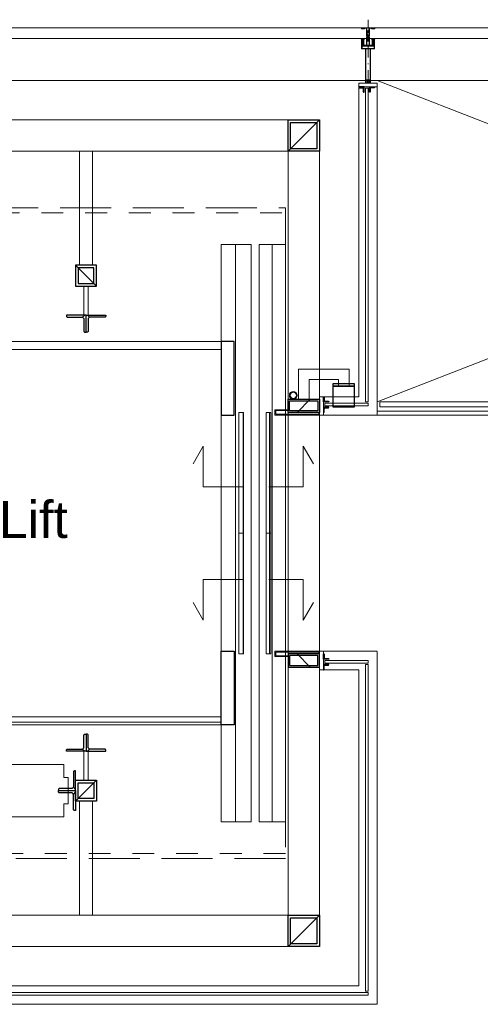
# Model space of a CAD drawing. Header units: millimetres. Extents: x -75976 to 232306, y 42824 to 140527.
# Tile 146 of 199: x 202439 to 204195, y 90705 to 94456. Entities that reach past the tile are written whole.
import ezdxf

# ---------------------------------------------------------------- set-up
doc = ezdxf.new("R2010")
doc.units = ezdxf.units.MM
doc.header["$LTSCALE"] = 400
for name, pattern in [('STYLE_01', [0.416641, 0.208282, -0.208359]), ('STYLE_02', [0.694427, 0.486069, -0.208359]), ('STYLE_06', [1.041641, 0.625, -0.208282, 0.069427, -0.138931]), ('STYLE_15', [0.240945, 0.11811, -0.059055, 0.004724, -0.059055]), ('STYLE_16', [0.177165, 0.11811, -0.059055])]:
    doc.linetypes.add(name, pattern=pattern)
for name, color, linetype, lineweight in [('Dimension', 7, 'Continuous', 9), ('Lijn-afbreek', 140, 'STYLE_06', 15), ('mat-glas-hor', 140, 'Continuous', 15), ('mat-glas-vert', 140, 'Continuous', 15), ('mat-kalkzandsteen', 5, 'Continuous', 25), ('mat-staal', 5, 'Continuous', 25), ('mat-staal_zink', 140, 'Continuous', 15), ('None', 7, 'Continuous', 9)]:
    doc.layers.add(name, color=color, linetype=linetype, lineweight=lineweight)
doc.layers.get('Dimension').off()
doc.styles.add('Arial', font='arial.ttf', dxfattribs={"height": 176.388889})

# ---------------------------------------------------------------- blocks, each defined once
blk = doc.blocks.new('*X1389')
at = {"layer": 'None', "lineweight": 5}
blk.add_line((33700, 5910), (33700, 6370), dxfattribs=at)
blk = doc.blocks.new('*X1390')
at = {"layer": 'None', "lineweight": 5}
blk.add_line((33600, 5910), (33600, 6370), dxfattribs=at)
blk = doc.blocks.new('*X1391')
at = {"layer": 'None', "lineweight": 5}
blk.add_line((33700, 6370), (33700, 6830), dxfattribs=at)
blk = doc.blocks.new('*X1392')
at = {"layer": 'None', "lineweight": 5}
blk.add_line((33600, 6370), (33600, 6830), dxfattribs=at)
blk = doc.blocks.new('*X1393')
at = {"layer": 'None', "lineweight": 5}
blk.add_line((33516, 5650), (31916, 5650), dxfattribs=at)
blk = doc.blocks.new('*X706')
at = {"layer": 'None', "lineweight": 9}
blk.add_line((-25, -25), (25, 25), dxfattribs=at)
blk = doc.blocks.new('Kolom [] 120x50')
at = {"layer": 'mat-staal', "lineweight": 25}
for points in [[(-60, 25), (60, 25), (60, -25), (-60, -25)], [(-54, 19), (54, 19), (54, -19), (-54, -19)]]:
    blk.add_lwpolyline(points, close=True, dxfattribs=at)
at = {"layer": 'mat-staal'}
blk.add_blockref('*X706', (0, 0), dxfattribs=at)
blk = doc.blocks.new('*X1395')
at = {"layer": 'None', "lineweight": 9}
blk.add_line((-6, -6), (-2, -2), dxfattribs=at)
blk = doc.blocks.new('*U1396')
at = {"layer": 'None', "color": 92, "linetype": 'Continuous', "lineweight": 25, "flags": 128}
blk.add_lwpolyline([(-6, -6), (-6, 14), (-5, 14, -0.414214), (-3, 12), (-3, 0.5, 0.414214), (0.5, -3), (12, -3, -0.414214), (14, -5), (14, -6)], format="xyb", close=True, dxfattribs=at)
at = {"layer": 'None', "color": 92}
blk.add_blockref('*X1395', (0, 0), dxfattribs=at)
blk = doc.blocks.new('*X1397')
at = {"layer": 'None', "lineweight": 9}
blk.add_line((-6, -6), (-2, -2), dxfattribs=at)
blk = doc.blocks.new('*U1398')
at = {"layer": 'None', "color": 92, "linetype": 'Continuous', "lineweight": 25, "flags": 128}
blk.add_lwpolyline([(-6, -6), (-6, 14), (-5, 14, -0.414214), (-3, 12), (-3, 0.5, 0.414214), (0.5, -3), (12, -3, -0.414214), (14, -5), (14, -6)], format="xyb", close=True, dxfattribs=at)
at = {"layer": 'None', "color": 92}
blk.add_blockref('*X1397', (0, 0), dxfattribs=at)
blk = doc.blocks.new('*X1399')
at = {"layer": 'None', "lineweight": 9}
blk.add_line((-6, -6), (-2, -2), dxfattribs=at)
blk = doc.blocks.new('*U1400')
at = {"layer": 'None', "color": 92, "linetype": 'Continuous', "lineweight": 25, "flags": 128}
blk.add_lwpolyline([(-6, -6), (-6, 14), (-5, 14, -0.414214), (-3, 12), (-3, 0.5, 0.414214), (0.5, -3), (12, -3, -0.414214), (14, -5), (14, -6)], format="xyb", close=True, dxfattribs=at)
at = {"layer": 'None', "color": 92}
blk.add_blockref('*X1399', (0, 0), dxfattribs=at)
blk = doc.blocks.new('*X1401')
at = {"layer": 'None', "lineweight": 9}
blk.add_line((-6, -6), (-2, -2), dxfattribs=at)
blk = doc.blocks.new('*U1402')
at = {"layer": 'None', "color": 92, "linetype": 'Continuous', "lineweight": 25, "flags": 128}
blk.add_lwpolyline([(-6, -6), (-6, 14), (-5, 14, -0.414214), (-3, 12), (-3, 0.5, 0.414214), (0.5, -3), (12, -3, -0.414214), (14, -5), (14, -6)], format="xyb", close=True, dxfattribs=at)
at = {"layer": 'None', "color": 92}
blk.add_blockref('*X1401', (0, 0), dxfattribs=at)
blk = doc.blocks.new('*X1403')
at = {"layer": 'None', "lineweight": 9}
blk.add_line((-6, -6), (-2, -2), dxfattribs=at)
blk = doc.blocks.new('*U1404')
at = {"layer": 'None', "color": 92, "linetype": 'Continuous', "lineweight": 25, "flags": 128}
blk.add_lwpolyline([(-6, -6), (-6, 14), (-5, 14, -0.414214), (-3, 12), (-3, 0.5, 0.414214), (0.5, -3), (12, -3, -0.414214), (14, -5), (14, -6)], format="xyb", close=True, dxfattribs=at)
at = {"layer": 'None', "color": 92}
blk.add_blockref('*X1403', (0, 0), dxfattribs=at)
blk = doc.blocks.new('*X1405')
at = {"layer": 'None', "lineweight": 9}
blk.add_line((-6, -6), (-2, -2), dxfattribs=at)
blk = doc.blocks.new('*U1406')
at = {"layer": 'None', "color": 92, "linetype": 'Continuous', "lineweight": 25, "flags": 128}
blk.add_lwpolyline([(-6, -6), (-6, 14), (-5, 14, -0.414214), (-3, 12), (-3, 0.5, 0.414214), (0.5, -3), (12, -3, -0.414214), (14, -5), (14, -6)], format="xyb", close=True, dxfattribs=at)
at = {"layer": 'None', "color": 92}
blk.add_blockref('*X1405', (0, 0), dxfattribs=at)
blk = doc.blocks.new('*U1407')
at = {"layer": 'None', "color": 8, "linetype": 'Continuous', "lineweight": 5}
for p, q in [((34066.1, 8095), (34086.1, 8085)), ((34086.1, 8095), (34066.1, 8085))]:
    blk.add_line(p, q, dxfattribs=at)
blk.add_lwpolyline([(34086.1, 8095), (34086.1, 8085), (34066.1, 8085), (34066.1, 8095)], close=True, dxfattribs=at)
blk = doc.blocks.new('*U1408')
at = {"layer": 'mat-glas-vert', "lineweight": 15}
blk.add_lwpolyline([(34066, 8065), (34066, 6870.1), (34076, 6870.1), (34076, 8065)], close=True, dxfattribs=at)
at = {"layer": 'mat-staal_zink', "color": 8, "lineweight": 5}
blk.add_lwpolyline([(34041.1, 8070), (34041.1, 8085), (34111.1, 8085), (34111.1, 8070)], close=True, dxfattribs=at)
at = {"layer": 'None', "color": 8, "linetype": 'Continuous', "lineweight": 5}
for p, q in [((34041.1, 8070), (34041.1, 6890.1)), ((34111.1, 6820), (34111.1, 8070))]:
    blk.add_line(p, q, dxfattribs=at)
for points in [[(34071.1, 8095), (34071.1, 8085), (34066.1, 8085), (34066.1, 8095)], [(34081.1, 8095), (34086.1, 8095), (34086.1, 8085), (34081.1, 8085)]]:
    blk.add_lwpolyline(points, close=True, dxfattribs=at)
at = {"layer": 'mat-staal', "xscale": -1, "rotation": 90}
blk.add_blockref('*U1406', (34055.1, 8064), dxfattribs=at)
at = {"layer": 'mat-staal', "rotation": 270}
blk.add_blockref('*U1404', (34087.1, 8064), dxfattribs=at)
at = {"layer": 'None', "color": 7}
blk.add_blockref('*U1407', (0, 0), dxfattribs=at)
blk = doc.blocks.new('*U1409')
at = {"layer": 'mat-glas-hor', "lineweight": 15}
for points in [[(33911.1, 6855.1), (34076.1, 6855.1), (34076.1, 6865.1), (33911.1, 6865.1)], [(33911.1, 5884.9), (34076.1, 5884.9), (34076.1, 5874.9), (33911.1, 5874.9)]]:
    blk.add_lwpolyline(points, close=True, dxfattribs=at)
at = {"layer": 'mat-staal', "lineweight": 25}
blk.add_lwpolyline([(33943.6, 6940.1), (34023.6, 6940.1), (34023.6, 6930.1), (33943.6, 6930.1)], close=True, dxfattribs=at)
at = {"layer": 'mat-staal_zink', "color": 8, "lineweight": 5}
for points in [[(33906.1, 6820.1), (33891.1, 6820.1), (33891.1, 6890.1), (33906.1, 6890.1)], [(33906.1, 5919.9), (33891.1, 5919.9), (33891.1, 5849.9), (33906.1, 5849.9)]]:
    blk.add_lwpolyline(points, close=True, dxfattribs=at)
at = {"layer": 'mat-staal_zink', "lineweight": 15}
for points in [[(33891.1, 6830.1), (33891.1, 6820.1), (33721, 6820.1), (33721, 6840.1), (33771.1, 6840.1)], [(33888.1, 6830.1), (33888.1, 6823.1), (33724, 6823.1), (33724, 6837.1), (33771.1, 6837.1)], [(33891.1, 5909.9), (33891.1, 5919.9), (33721, 5919.9), (33721, 5899.9), (33771.1, 5899.9)], [(33888.1, 5909.9), (33888.1, 5916.9), (33724, 5916.9), (33724, 5902.9), (33771.1, 5902.9)]]:
    blk.add_lwpolyline(points, dxfattribs=at)
at = {"layer": 'None', "color": 140, "linetype": 'Continuous', "lineweight": 15}
for p, q in [((34003.6, 6995.1), (33811.1, 6995.1)), ((33811.1, 6995.1), (33811.1, 6880.1)), ((34003.6, 6930.1), (34003.6, 6995.1)), ((33963.6, 6955.1), (33851.1, 6955.1)), ((33851.1, 6955.1), (33851.1, 6880.1)), ((33963.6, 6930.1), (33963.6, 6955.1)), ((34003.6, 6930.1), (33963.6, 6930.1)), ((33811.1, 6880.1), (33851.1, 6880.1))]:
    blk.add_line(p, q, dxfattribs=at)
at = {"layer": 'None', "color": 8, "linetype": 'Continuous', "lineweight": 5}
for p, q in [((34041, 6890.1), (33906.1, 6890.1)), ((33906.1, 6820), (34111.1, 6820)), ((33906.1, 5920), (34111.1, 5920)), ((34041.1, 5919.9), (34111.1, 5919.9)), ((34041.1, 5849.9), (33906.1, 5849.9))]:
    blk.add_line(p, q, dxfattribs=at)
at = {"layer": 'None', "color": 8, "linetype": 'STYLE_01', "lineweight": 5}
blk.add_line((33891.1, 6830.1), (33891.1, 5909.9), dxfattribs=at)
at = {"layer": 'None', "color": 92, "linetype": 'STYLE_01', "lineweight": 25}
blk.add_lwpolyline([(33943.6, 6930.1), (34023.6, 6930.1), (34023.6, 6850.1), (33943.6, 6850.1)], close=True, dxfattribs=at)
at = {"layer": 'None', "color": 8, "lineweight": 5, "flags": 128}
for points in [[(33771, 6820.1), (34111.1, 6820.1)], [(34111.1, 5919.9), (33771, 5919.9), (33771, 6820.1)]]:
    blk.add_lwpolyline(points, dxfattribs=at)
at = {"layer": 'None', "color": 140, "linetype": 'Continuous', "lineweight": 15}
for radius in [15, 12]:
    blk.add_circle((33791.1, 6895.1), radius, dxfattribs=at)
at = {"layer": 'Dimension', "color": 7}
blk.add_blockref('Kolom [] 120x50', (33831.1, 6855.1), dxfattribs=at)
at = {"layer": 'Dimension', "color": 7, "xscale": -1, "rotation": 180}
blk.add_blockref('Kolom [] 120x50', (33831.1, 5884.9), dxfattribs=at)
at = {"layer": 'mat-staal'}
for name, p in [('*U1396', (33912.1, 6876.1)), ('*U1402', (33912.1, 5895.9))]:
    blk.add_blockref(name, p, dxfattribs=at)
at = {"layer": 'mat-staal', "xscale": -1, "rotation": 180}
for name, p in [('*U1398', (33912.1, 6844.1)), ('*U1400', (33912.1, 5863.9))]:
    blk.add_blockref(name, p, dxfattribs=at)
at = {"layer": 'None', "color": 7}
blk.add_blockref('*U1408', (0, 0), dxfattribs=at)
blk = doc.blocks.new('*X708')
at = {"layer": 'None', "lineweight": 9}
blk.add_line((-60, -60), (60, 60), dxfattribs=at)
blk = doc.blocks.new('Kolom [] 120')
at = {"layer": 'mat-staal', "lineweight": 25}
for points in [[(-60, 60), (60, 60), (60, -60), (-60, -60)], [(-50, 50), (50, 50), (50, -50), (-50, -50)]]:
    blk.add_lwpolyline(points, close=True, dxfattribs=at)
at = {"layer": 'mat-staal'}
blk.add_blockref('*X708', (0, 0), dxfattribs=at)
blk = doc.blocks.new('*X1412')
at = {"layer": 'None', "lineweight": 9}
blk.add_line((-17.8, -17.8), (-9.4, -9.4), dxfattribs=at)
blk = doc.blocks.new('*U1413')
at = {"layer": 'None', "color": 92, "linetype": 'Continuous', "lineweight": 25, "flags": 128}
blk.add_lwpolyline([(-17.8, -22.8), (-17.8, 52.2), (-13.8, 52.2, -0.414214), (-9.8, 48.2), (-9.8, -6.8, 0.414214), (-1.8, -14.8), (43.2, -14.8, -0.414214), (47.2, -18.8), (47.2, -22.8)], format="xyb", close=True, dxfattribs=at)
at = {"layer": 'None', "color": 92}
blk.add_blockref('*X1412', (0, 0), dxfattribs=at)
blk = doc.blocks.new('*X1414')
at = {"layer": 'None', "lineweight": 9}
blk.add_line((-17.8, -17.8), (-9.4, -9.4), dxfattribs=at)
blk = doc.blocks.new('*U1415')
at = {"layer": 'None', "color": 92, "linetype": 'Continuous', "lineweight": 25, "flags": 128}
blk.add_lwpolyline([(-17.8, -22.8), (-17.8, 52.2), (-13.8, 52.2, -0.414214), (-9.8, 48.2), (-9.8, -6.8, 0.414214), (-1.8, -14.8), (43.2, -14.8, -0.414214), (47.2, -18.8), (47.2, -22.8)], format="xyb", close=True, dxfattribs=at)
at = {"layer": 'None', "color": 92}
blk.add_blockref('*X1414', (0, 0), dxfattribs=at)
blk = doc.blocks.new('*U1416')
at = {"layer": 'mat-staal', "rotation": 89.99999764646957}
blk.add_blockref('*U1415', (32978.2, 5556.8), dxfattribs=at)
at = {"layer": 'mat-staal', "xscale": -1, "rotation": 270}
blk.add_blockref('*U1413', (33023.8, 5556.8), dxfattribs=at)
blk = doc.blocks.new('*U1417')
at = {"layer": 'mat-staal'}
blk.add_blockref('*U1416', (0, 0), dxfattribs=at)
blk = doc.blocks.new('*U1418')
at = {"layer": 'None', "color": 140, "linetype": 'Continuous', "lineweight": 15}
blk.add_lwpolyline([(32299, 5339), (32299, 5289), (32915.9, 5289), (32915.9, 5339), (32932.4, 5339), (32932.4, 5439), (32915.9, 5439), (32915.9, 5489), (32299, 5489), (32299, 5439), (32282.4, 5439), (32282.4, 5339)], close=True, dxfattribs=at)
blk = doc.blocks.new('*X1419')
at = {"layer": 'None', "lineweight": 9}
blk.add_line((-17.8, -17.8), (-9.4, -9.4), dxfattribs=at)
blk = doc.blocks.new('*U1420')
at = {"layer": 'None', "color": 92, "linetype": 'Continuous', "lineweight": 25, "flags": 128}
blk.add_lwpolyline([(-17.8, -22.8), (-17.8, 52.2), (-13.8, 52.2, -0.414214), (-9.8, 48.2), (-9.8, -6.8, 0.414214), (-1.8, -14.8), (43.2, -14.8, -0.414214), (47.2, -18.8), (47.2, -22.8)], format="xyb", close=True, dxfattribs=at)
at = {"layer": 'None', "color": 92}
blk.add_blockref('*X1419', (0, 0), dxfattribs=at)
blk = doc.blocks.new('*X1421')
at = {"layer": 'None', "lineweight": 9}
blk.add_line((-17.8, -17.8), (-9.4, -9.4), dxfattribs=at)
blk = doc.blocks.new('*U1422')
at = {"layer": 'None', "color": 92, "linetype": 'Continuous', "lineweight": 25, "flags": 128}
blk.add_lwpolyline([(-17.8, -22.8), (-17.8, 52.2), (-13.8, 52.2, -0.414214), (-9.8, 48.2), (-9.8, -6.8, 0.414214), (-1.8, -14.8), (43.2, -14.8, -0.414214), (47.2, -18.8), (47.2, -22.8)], format="xyb", close=True, dxfattribs=at)
at = {"layer": 'None', "color": 92}
blk.add_blockref('*X1421', (0, 0), dxfattribs=at)
blk = doc.blocks.new('*U1423')
at = {"layer": 'mat-staal', "xscale": -1, "rotation": 2.3535304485e-06}
blk.add_blockref('*U1422', (32943.2, 5411.8), dxfattribs=at)
at = {"layer": 'mat-staal', "rotation": 180}
blk.add_blockref('*U1420', (32943.2, 5366.2), dxfattribs=at)
blk = doc.blocks.new('*U1424')
at = {"layer": 'mat-staal'}
blk.add_blockref('*U1423', (0, 0), dxfattribs=at)
blk = doc.blocks.new('*X710')
at = {"layer": 'None', "lineweight": 9}
blk.add_line((-40, -40), (40, 40), dxfattribs=at)
blk = doc.blocks.new('Kolom [] 080')
at = {"layer": 'mat-staal', "lineweight": 25}
for points in [[(-40, 40), (40, 40), (40, -40), (-40, -40)], [(-30, 30), (30, 30), (30, -30), (-30, -30)]]:
    blk.add_lwpolyline(points, close=True, dxfattribs=at)
at = {"layer": 'mat-staal'}
blk.add_blockref('*X710', (0, 0), dxfattribs=at)
blk = doc.blocks.new('*X1431')
at = {"layer": 'None', "lineweight": 9}
blk.add_line((-17.8, -17.8), (-9.4, -9.4), dxfattribs=at)
blk = doc.blocks.new('*U1432')
at = {"layer": 'None', "color": 92, "linetype": 'Continuous', "lineweight": 25, "flags": 128}
blk.add_lwpolyline([(-17.8, -22.8), (-17.8, 52.2), (-13.8, 52.2, -0.414214), (-9.8, 48.2), (-9.8, -6.8, 0.414214), (-1.8, -14.8), (43.2, -14.8, -0.414214), (47.2, -18.8), (47.2, -22.8)], format="xyb", close=True, dxfattribs=at)
at = {"layer": 'None', "color": 92}
blk.add_blockref('*X1431', (0, 0), dxfattribs=at)
blk = doc.blocks.new('*X1433')
at = {"layer": 'None', "lineweight": 9}
blk.add_line((-17.8, -17.8), (-9.4, -9.4), dxfattribs=at)
blk = doc.blocks.new('*U1434')
at = {"layer": 'None', "color": 92, "linetype": 'Continuous', "lineweight": 25, "flags": 128}
blk.add_lwpolyline([(-17.8, -22.8), (-17.8, 52.2), (-13.8, 52.2, -0.414214), (-9.8, 48.2), (-9.8, -6.8, 0.414214), (-1.8, -14.8), (43.2, -14.8, -0.414214), (47.2, -18.8), (47.2, -22.8)], format="xyb", close=True, dxfattribs=at)
at = {"layer": 'None', "color": 92}
blk.add_blockref('*X1433', (0, 0), dxfattribs=at)
blk = doc.blocks.new('*U1435')
at = {"layer": 'mat-staal', "xscale": -1, "rotation": 90.00000235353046}
blk.add_blockref('*U1434', (32978.2, 7183.2), dxfattribs=at)
at = {"layer": 'mat-staal', "rotation": 270}
blk.add_blockref('*U1432', (33023.8, 7183.2), dxfattribs=at)
blk = doc.blocks.new('*U1436')
at = {"layer": 'mat-staal'}
blk.add_blockref('*U1435', (0, 0), dxfattribs=at)
blk = doc.blocks.new('*U1437')
at = {"layer": 'None', "color": 43, "linetype": 'Continuous', "lineweight": 9}
for points in [[(32976, 7391), (33026, 7391), (33026, 7825), (32976, 7825)], [(32993, 7311), (33009, 7311), (33009, 7201), (32993, 7201)], [(32993, 5539), (33009, 5539), (33009, 5429), (32993, 5429)], [(32976, 5349), (33026, 5349), (33026, 4915), (32976, 4915)]]:
    blk.add_lwpolyline(points, close=True, dxfattribs=at)
at = {"layer": 'Lijn-afbreek', "color": 7, "xscale": -1, "rotation": 180}
blk.add_blockref('Kolom [] 080', (33001, 7351), dxfattribs=at)
at = {"layer": 'Lijn-afbreek', "color": 7}
blk.add_blockref('Kolom [] 080', (33001, 5389), dxfattribs=at)
at = {"layer": 'mat-staal'}
for name in ['*U1436', '*U1417', '*U1424']:
    blk.add_blockref(name, (0, 0), dxfattribs=at)
at = {"layer": 'None', "color": 7}
blk.add_blockref('*U1418', (0, 0), dxfattribs=at)
blk = doc.blocks.new('*U1438')
at = {"layer": 'mat-glas-hor', "lineweight": 15}
for points in [[(31916, 7070), (33516, 7070), (33516, 7100), (31916, 7100)], [(34121.1, 6870), (37231.1, 6870), (37231.1, 6852), (34121.1, 6852)], [(33583.8, 6830), (33583.8, 6370), (33601.8, 6370), (33601.8, 6830)], [(33688.1, 6830), (33688.1, 6370), (33706.1, 6370), (33706.1, 6830)], [(33583.8, 5910), (33583.8, 6370), (33601.8, 6370), (33601.8, 5910)], [(33688.1, 5910), (33688.1, 6370), (33706.1, 6370), (33706.1, 5910)], [(31916, 5670), (33516, 5670), (33516, 5640), (31916, 5640)]]:
    blk.add_lwpolyline(points, close=True, dxfattribs=at)
at = {"layer": 'mat-glas-hor', "color": 140, "lineweight": 15}
for points in [[(34066.1, 4625), (34066.1, 5869.9), (34076.1, 5869.9), (34076.1, 4625)], [(34076.1, 4620), (32538.6, 4620), (32538.6, 4610), (34076.1, 4610)]]:
    blk.add_lwpolyline(points, close=True, dxfattribs=at)
at = {"layer": 'mat-staal', "color": 8, "lineweight": 5}
blk.add_lwpolyline([(33516, 5270), (33631, 5270), (33631, 7470), (33516, 7470)], close=True, dxfattribs=at)
at = {"layer": 'mat-staal', "color": 43, "lineweight": 9}
for points in [[(33571, 5270), (33631, 5270), (33631, 7470), (33571, 7470)], [(33661, 5270), (33711, 5270), (33711, 7470), (33661, 7470)]]:
    blk.add_lwpolyline(points, close=True, dxfattribs=at)
at = {"layer": 'None', "color": 43, "linetype": 'Continuous', "lineweight": 9}
blk.add_line((34111.1, 6835), (37241.1, 6835), dxfattribs=at)
at = {"layer": 'None', "color": 8, "linetype": 'Continuous', "lineweight": 5}
for p, q in [((34111.1, 6820), (37241.1, 6821)), ((34111.1, 5919), (34111.1, 4575)), ((34041.1, 4645), (34041.1, 5849)), ((34041.1, 4645), (29081.1, 4645)), ((29081.1, 4575), (34111.1, 4575))]:
    blk.add_line(p, q, dxfattribs=at)
at = {"layer": 'None', "color": 43, "linetype": 'Continuous', "lineweight": 9, "flags": 128}
for points in [[(29683.1, 4795), (29683.1, 7945), (33891.1, 7945), (33891.1, 4795)], [(33771.1, 4915), (33771.1, 7825), (29803.1, 7825), (29803.1, 4915)]]:
    blk.add_lwpolyline(points, close=True, dxfattribs=at)
at = {"layer": 'None', "color": 43, "linetype": 'STYLE_02', "lineweight": 9}
blk.add_lwpolyline([(31791.1, 7610), (33761.1, 7610), (33761.1, 5130), (31791.1, 5130)], close=True, dxfattribs=at)
at = {"layer": 'None', "color": 8, "linetype": 'STYLE_01', "lineweight": 5}
blk.add_lwpolyline([(31831.1, 7590), (33761.1, 7590), (33761.1, 5150), (31831.1, 5150)], close=True, dxfattribs=at)
at = {"layer": 'None', "color": 8, "linetype": 'Continuous', "lineweight": 5}
blk.add_lwpolyline([(33661, 5270), (33761, 5270), (33761, 7470), (33661, 7470)], close=True, dxfattribs=at)
at = {"layer": 'None', "color": 92, "lineweight": 25}
for points in [[(33516, 7100), (33516, 6820), (33566, 6820), (33566, 7100)], [(33516, 5640), (33516, 5920), (33566, 5920), (33566, 5640)]]:
    blk.add_lwpolyline(points, close=True, dxfattribs=at)
at = {"layer": 'None', "lineweight": 9}
for points in [[(33597.4, 6546.7), (33447.6, 6546.7), (33447.6, 6701.6), (33408.8, 6634.5)], [(33697.8, 6546.7), (33829.1, 6546.7), (33829.1, 6701.6), (33867.8, 6634.5)], [(33597.4, 6193.3), (33447.6, 6193.3), (33447.6, 6038.4), (33408.8, 6105.5)], [(33697.8, 6193.3), (33829.1, 6193.3), (33829.1, 6038.4), (33867.8, 6105.5)]]:
    blk.add_lwpolyline(points, dxfattribs=at)
at = {"layer": 'mat-glas-hor'}
for name in ['*X1392', '*X1391', '*X1390', '*X1389', '*X1393']:
    blk.add_blockref(name, (0, 0), dxfattribs=at)
at = {"layer": 'mat-staal', "color": 7}
for p in [(33831.1, 7885), (33831.1, 4855)]:
    blk.add_blockref('Kolom [] 120', p, dxfattribs=at)
at = {"layer": 'None', "color": 7}
for name in ['*U1409', '*U1437']:
    blk.add_blockref(name, (0, 0), dxfattribs=at)
at = {"layer": 'None', "color": 140, "insert": (32800.1, 6492.7), "char_height": 141.11, "attachment_point": 2, "style": 'Arial'}
blk.add_mtext('Lift', dxfattribs=at)
blk = doc.blocks.new('*U394')
at = {"layer": 'None', "color": 8, "lineweight": 5, "flags": 128}
for points in [[(-5, -154.3), (-5, -154.3, 0.414214), (-5.5, -154.8), (-5.5, -172.5), (-5.5, -172.5, 0.414214), (-5, -173), (-4, -173), (-4, -173, 0.414214), (-3.5, -172.5), (-3.5, -172.5, 0.414214), (-4, -172), (-4.5, -172), (-4.5, -168.8), (-4.5, -168.8, -0.414214), (-4, -168.3), (-2.7, -168.3), (-2.7, -168.3, 0.221695), (-1.9, -167.9), (-0.8, -166.5), (-0.8, -166.5, -0.466308), (0.8, -166.5), (2, -167.9), (2, -167.9, 0.221695), (2.7, -168.3), (4, -168.3), (4, -168.3, -0.414214), (4.5, -168.8), (4.5, -172), (4, -172), (4, -172, 0.414214), (3.5, -172.5), (3.5, -172.5, 0.414214), (4, -173), (5, -173), (5, -173, 0.414214), (5.5, -172.5), (5.5, -154.8), (5.5, -154.8, 0.414214), (5, -154.3), (4.7, -154.3), (4.7, -155), (4.7, -155, -0.414214), (4.4, -155.3), (4.1, -155.3), (4.1, -155.3, -0.414214), (3.3, -154.5), (3.3, -150.6), (3.3, -150.6, -0.414214), (4.1, -149.8), (4.4, -149.8), (4.4, -149.8, -0.414214), (4.7, -150.1), (4.7, -150.8), (5, -150.8), (5, -150.8, 0.414214), (5.5, -150.3), (5.5, -137.6), (5.5, -137.6, 0.351868), (5.3, -137.3), (5.3, -137.3, 0.351868), (4.9, -137.5), (4.1, -139.2), (4.1, -139.2, 0.314902), (4.2, -139.4), (4.5, -139.7), (4.5, -139.7, -0.198912), (4.5, -139.9), (4.5, -140.1), (4.5, -140.1, -0.198912), (4.5, -140.3), (4.2, -140.6), (4.2, -140.6, 0.414214), (4.2, -140.8), (4.5, -141.1), (4.5, -141.1, -0.198912), (4.5, -141.3), (4.5, -141.5), (4.5, -141.5, -0.198912), (4.5, -141.7), (4.2, -142), (4.2, -142, 0.414214), (4.2, -142.2), (4.5, -142.5), (4.5, -142.5, -0.198912), (4.5, -142.7), (4.5, -143.2), (4.5, -143.2, -0.087489), (4.5, -143.3), (4.2, -144.1), (4.2, -148.5), (4.2, -148.5, -0.414214), (3.9, -148.8), (-3.9, -148.8), (-3.9, -148.8, -0.414214), (-4.2, -148.5), (-4.2, -144.1), (-4.5, -143.3), (-4.5, -143.3, -0.087489), (-4.5, -143.2), (-4.5, -142.7), (-4.5, -142.7, -0.198912), (-4.4, -142.5), (-4.1, -142.2), (-4.1, -142.2, 0.414214), (-4.1, -142), (-4.4, -141.7), (-4.4, -141.7, -0.198912), (-4.5, -141.5), (-4.5, -141.3), (-4.5, -141.3, -0.198912), (-4.4, -141.1), (-4.1, -140.8), (-4.1, -140.8, 0.414214), (-4.1, -140.6), (-4.4, -140.3), (-4.4, -140.3, -0.198912), (-4.5, -140.1), (-4.5, -139.9), (-4.5, -139.9, -0.198912), (-4.4, -139.7), (-4.1, -139.4), (-4.1, -139.4, 0.314902), (-4.1, -139.2), (-4.9, -137.5), (-4.9, -137.5, 0.351868), (-5.3, -137.3), (-5.3, -137.3, 0.351868), (-5.5, -137.6), (-5.5, -150.3), (-5.5, -150.3, 0.414214), (-5, -150.8), (-4.7, -150.8), (-4.7, -150.1), (-4.7, -150.1, -0.414214), (-4.4, -149.8), (-4.1, -149.8), (-4.1, -149.8, -0.414214), (-3.3, -150.6), (-3.3, -154.5), (-3.3, -154.5, -0.414214), (-4.1, -155.3), (-4.4, -155.3), (-4.4, -155.3, -0.414214), (-4.7, -155), (-4.7, -154.3)], [(-1.8, -149.8, 0.414214), (-2.3, -150.3), (-2.3, -155.1), (-2.3, -155.1, 0.414214), (-2.1, -155.3), (2.1, -155.3), (2.1, -155.3, 0.414214), (2.3, -155.1), (2.3, -150.3), (2.3, -150.3, 0.414214), (1.8, -149.8), (-1.8, -149.8)], [(-4.5, -161.7, -0.414214), (-4, -161.2), (-2.7, -161.2), (-2.7, -161.2, 0.414214), (-2.5, -161), (-2.5, -160.4), (-2.5, -160.4, 0.414214), (-2.7, -160.2), (-4, -160.2), (-4, -160.2, -0.414214), (-4.5, -159.7), (-4.5, -156.8), (-4.5, -156.8, -0.414214), (-4, -156.3), (4, -156.3), (4, -156.3, -0.414214), (4.5, -156.8), (4.5, -159.7), (4.5, -159.7, -0.414214), (4, -160.2), (2.7, -160.2), (2.7, -160.2, 0.414214), (2.5, -160.4), (2.5, -161), (2.5, -161, 0.414214), (2.7, -161.2), (4, -161.2), (4, -161.2, -0.414214), (4.5, -161.7), (4.5, -166.8), (4.5, -166.8, -0.414214), (4, -167.3), (3, -167.3), (3, -167.3, -0.221695), (2.6, -167.1), (1.5, -165.9), (1.5, -165.9, 0.466308), (-1.5, -165.9), (-2.6, -167.1), (-2.6, -167.1, -0.221695), (-2.9, -167.3), (-4, -167.3), (-4, -167.3, -0.414214), (-4.5, -166.8), (-4.5, -161.7)]]:
    blk.add_lwpolyline(points, format="xyb", close=True, dxfattribs=at)
blk = doc.blocks.new('*U395')
at = {"layer": 'None', "color": 8, "lineweight": 5, "flags": 128}
for points in [[(-13.5, -182.8), (-13.5, -181.9), (-14.5, -181.1), (-14.5, -181.1, 0.36397), (-14.9, -181.1), (-14.9, -181.1), (-15.4, -181.5), (-15.4, -181.5, -0.36397), (-15.8, -181.5), (-15.8, -181.5), (-16.3, -181.1), (-16.3, -181.1, 0.36397), (-16.7, -181.1), (-16.7, -181.1), (-17.2, -181.5), (-17.2, -181.5, -0.36397), (-17.6, -181.5), (-17.6, -181.5), (-18.1, -181.1), (-18.1, -181.1, 0.36397), (-18.5, -181.1), (-18.5, -181.1), (-19, -181.5), (-19, -181.5, -0.36397), (-19.4, -181.5), (-19.4, -181.5), (-19.9, -181.1), (-19.9, -181.1, 0.36397), (-20.3, -181.1), (-20.3, -181.1), (-20.8, -181.5), (-20.8, -181.5, -0.36397), (-21.2, -181.5), (-21.2, -181.5), (-21.7, -181.1), (-21.7, -181.1, 0.36397), (-22.1, -181.1), (-22.1, -181.1), (-22.4, -181.3), (-23.2, -181.3), (-23.5, -181.1), (-23.5, -181.1, 0.36397), (-23.9, -181.1), (-23.9, -181.1), (-24.2, -181.3), (-24.5, -181.3), (-24.5, -181.3, -0.267949), (-24.8, -181.2), (-24.8, -181.2), (-24.9, -180.9), (-24.9, -180.9, 0.339454), (-25.3, -180.7), (-25.3, -180.7, 0.339454), (-25.5, -181), (-25.5, -181), (-25.5, -184.4), (-25.5, -184.4, 0.414214), (-25.2, -184.7), (-25.2, -184.7), (-24.3, -184.7), (-24.3, -184.7, 0.414214), (-24, -184.4), (-24, -184.4), (-24, -182.7), (-24, -182.7, 0.236068), (-24.1, -182.5), (-24.1, -182.5), (-24.1, -182.5, -0.548276), (-24, -182.2), (-24, -182.2, -0.548276), (-23.8, -182.4), (-23.8, -182.4), (-23.8, -182.4, 0.250388), (-23.6, -182.3), (-23.6, -182.3), (-22.8, -182.3), (-22.8, -182.3, -0.414214), (-22.5, -182.6), (-22.5, -182.6), (-22.5, -183.3), (-22.5, -183.3, 0.414214), (-22.2, -183.6), (-22.2, -183.6), (-22, -183.6), (-22, -183.6, 0.131652), (-21.8, -183.5), (-21.8, -183.5), (-20.5, -182.8), (-13.5, -182.8)], [(-6, -180.7), (-6, -180.7, -0.388879), (-8.7, -183.2), (-8.7, -183.2), (-20.4, -183.2), (-21.6, -183.9), (-22.9, -183.9), (-22.9, -182.7), (-23.8, -182.7), (-23.8, -184.8), (23.8, -184.8), (23.8, -182.7), (22.9, -182.7), (22.9, -183.9), (21.7, -183.9), (20.4, -183.2), (8.7, -183.2), (8.7, -183.2, -0.388879), (6, -180.7), (6, -180.7), (5.3, -173.2), (2.5, -173.2), (2.5, -171.2), (-2.5, -171.2), (-2.5, -173.2), (-5.3, -173.2), (-6, -180.7)], [(13.5, -182.8), (13.5, -181.9), (14.5, -181.1), (14.5, -181.1, -0.36397), (14.9, -181.1), (14.9, -181.1), (15.4, -181.5), (15.4, -181.5, 0.36397), (15.8, -181.5), (15.8, -181.5), (16.3, -181.1), (16.3, -181.1, -0.36397), (16.7, -181.1), (16.7, -181.1), (17.2, -181.5), (17.2, -181.5, 0.36397), (17.6, -181.5), (17.6, -181.5), (18.1, -181.1), (18.1, -181.1, -0.36397), (18.5, -181.1), (18.5, -181.1), (19, -181.5), (19, -181.5, 0.36397), (19.4, -181.5), (19.4, -181.5), (19.9, -181.1), (19.9, -181.1, -0.36397), (20.3, -181.1), (20.3, -181.1), (20.8, -181.5), (20.8, -181.5, 0.36397), (21.2, -181.5), (21.2, -181.5), (21.7, -181.1), (21.7, -181.1, -0.36397), (22.1, -181.1), (22.1, -181.1), (22.4, -181.3), (23.2, -181.3), (23.5, -181.1), (23.5, -181.1, -0.36397), (23.9, -181.1), (23.9, -181.1), (24.2, -181.3), (24.5, -181.3), (24.5, -181.3, 0.267949), (24.8, -181.2), (24.8, -181.2), (25, -180.9), (25, -180.9, -0.339454), (25.3, -180.7), (25.3, -180.7, -0.339454), (25.5, -181), (25.5, -181), (25.5, -184.4), (25.5, -184.4, -0.414214), (25.2, -184.7), (25.2, -184.7), (24.3, -184.7), (24.3, -184.7, -0.414214), (24, -184.4), (24, -184.4), (24, -182.7), (24, -182.7, -0.236068), (24.1, -182.5), (24.1, -182.5), (24.1, -182.5, 0.548276), (24.1, -182.2), (24.1, -182.2, 0.548276), (23.9, -182.4), (23.9, -182.4), (23.9, -182.4, -0.250388), (23.6, -182.3), (23.6, -182.3), (22.8, -182.3), (22.8, -182.3, 0.414214), (22.5, -182.6), (22.5, -182.6), (22.5, -183.3), (22.5, -183.3, -0.414214), (22.2, -183.6), (22.2, -183.6), (22, -183.6), (22, -183.6, -0.131652), (21.8, -183.5), (21.8, -183.5), (20.5, -182.8), (13.5, -182.8)]]:
    blk.add_lwpolyline(points, format="xyb", close=True, dxfattribs=at)
blk = doc.blocks.new('verticale stijl 150x50 UV')
at = {"layer": 'None', "color": 8, "linetype": 'STYLE_15', "lineweight": 5}
blk.add_line((0, -216), (0, 35), dxfattribs=at)
at = {"layer": 'None', "color": 8, "lineweight": 5}
for p, q in [((-25.6, -142.7), (-25.6, -142.7)), ((-25.6, -144.4), (-25.6, -144.4)), ((-24.8, -133.4), (-24.8, -133.4)), ((-24.8, -134.2), (-24.8, -134.2)), ((-24.8, -135), (-24.8, -135)), ((-24.8, -135.8), (-24.8, -135.8)), ((-24.8, -136.6), (-24.8, -136.6)), ((-24.8, -137.4), (-24.8, -137.4)), ((-24.8, -138.3), (-24.8, -138.3)), ((-24.8, -139.1), (-24.8, -139.1)), ((-24.8, -139.9), (-24.8, -139.9)), ((-24.8, -140.7), (-24.8, -140.7)), ((-24.8, -141.5), (-24.8, -141.5)), ((-24.8, -142.3), (-24.8, -142.3)), ((-24.8, -143.1), (-24.8, -143.1)), ((-24.8, -144.8), (-24.8, -144.8)), ((-24, -133), (-24, -133)), ((-24, -133.8), (-24, -133.8)), ((-24, -134.6), (-24, -134.6)), ((-24, -135.4), (-24, -135.4)), ((-24, -136.2), (-24, -136.2)), ((-24, -137), (-24, -137)), ((-24, -137.9), (-24, -137.9)), ((-24, -138.7), (-24, -138.7)), ((-24, -139.5), (-24, -139.5)), ((-24, -140.3), (-24, -140.3)), ((-24, -141.1), (-24, -141.1)), ((-24, -141.9), (-24, -141.9)), ((-24, -142.7), (-24, -142.7)), ((-24, -144.4), (-24, -144.4)), ((-23.2, -133.4), (-23.2, -133.4)), ((-23.2, -134.2), (-23.2, -134.2)), ((-23.2, -135), (-23.2, -135)), ((-23.2, -135.8), (-23.2, -135.8)), ((-23.2, -136.6), (-23.2, -136.6)), ((-23.2, -137.4), (-23.2, -137.4)), ((-23.2, -138.3), (-23.2, -138.3)), ((-23.2, -139.1), (-23.2, -139.1)), ((-23.2, -139.9), (-23.2, -139.9)), ((-23.2, -140.7), (-23.2, -140.7)), ((-23.2, -141.5), (-23.2, -141.5)), ((-23.2, -144.8), (-23.2, -144.8)), ((-22.4, -133), (-22.4, -133)), ((-22.4, -133.8), (-22.4, -133.8)), ((-22.4, -134.6), (-22.4, -134.6)), ((-22.4, -140.3), (-22.4, -140.3)), ((-22.4, -141.1), (-22.4, -141.1)), ((-22.4, -144.4), (-22.4, -144.4)), ((-21.6, -126.9), (-21.6, -126.9)), ((-21.6, -127.7), (-21.6, -127.7)), ((-21.6, -128.5), (-21.6, -128.5)), ((-21.6, -129.3), (-21.6, -129.3)), ((-21.6, -130.1), (-21.6, -130.1)), ((-21.6, -130.9), (-21.6, -130.9)), ((-21.6, -131.8), (-21.6, -131.8)), ((-21.6, -132.6), (-21.6, -132.6)), ((-21.6, -133.4), (-21.6, -133.4)), ((-21.6, -134.2), (-21.6, -134.2)), ((-21.6, -135), (-21.6, -135)), ((-21.6, -139.9), (-21.6, -139.9)), ((-21.6, -140.7), (-21.6, -140.7)), ((-21.6, -141.5), (-21.6, -141.5)), ((-21.6, -144.8), (-21.6, -144.8)), ((-20.7, -126.5), (-20.7, -126.5)), ((-20.7, -128.9), (-20.7, -128.9)), ((-20.7, -129.7), (-20.7, -129.7)), ((-20.7, -130.5), (-20.7, -130.5)), ((-20.7, -131.4), (-20.7, -131.4)), ((-20.7, -132.2), (-20.7, -132.2)), ((-20.7, -133), (-20.7, -133)), ((-20.7, -133.8), (-20.7, -133.8)), ((-20.7, -134.6), (-20.7, -134.6)), ((-20.7, -135.4), (-20.7, -135.4)), ((-20.7, -136.2), (-20.7, -136.2)), ((-20.7, -137), (-20.7, -137)), ((-20.7, -137.9), (-20.7, -137.9)), ((-20.7, -138.7), (-20.7, -138.7)), ((-20.7, -139.5), (-20.7, -139.5)), ((-20.7, -140.3), (-20.7, -140.3)), ((-20.7, -141.1), (-20.7, -141.1)), ((-20.7, -144.4), (-20.7, -144.4)), ((-19.9, -126.1), (-19.9, -126.1)), ((-19.9, -130.1), (-19.9, -130.1)), ((-19.9, -130.9), (-19.9, -130.9)), ((-19.9, -131.8), (-19.9, -131.8)), ((-19.9, -132.6), (-19.9, -132.6)), ((-19.9, -133.4), (-19.9, -133.4)), ((-19.9, -134.2), (-19.9, -134.2)), ((-19.9, -135), (-19.9, -135)), ((-19.9, -135.8), (-19.9, -135.8)), ((-19.9, -136.6), (-19.9, -136.6)), ((-19.9, -137.4), (-19.9, -137.4)), ((-19.9, -138.3), (-19.9, -138.3)), ((-19.9, -139.1), (-19.9, -139.1)), ((-19.9, -139.9), (-19.9, -139.9)), ((-19.9, -140.7), (-19.9, -140.7)), ((-19.9, -141.5), (-19.9, -141.5)), ((-19.9, -142.3), (-19.9, -142.3)), ((-19.9, -143.1), (-19.9, -143.1)), ((-19.9, -143.9), (-19.9, -143.9)), ((-19.1, -126.5), (-19.1, -126.5)), ((-19.1, -127.3), (-19.1, -127.3)), ((-19.1, -128.9), (-19.1, -128.9)), ((-19.1, -129.7), (-19.1, -129.7)), ((-19.1, -130.5), (-19.1, -130.5)), ((-19.1, -131.4), (-19.1, -131.4)), ((-19.1, -132.2), (-19.1, -132.2)), ((-19.1, -133), (-19.1, -133)), ((-19.1, -133.8), (-19.1, -133.8)), ((-19.1, -134.6), (-19.1, -134.6)), ((-19.1, -140.3), (-19.1, -140.3)), ((-19.1, -141.1), (-19.1, -141.1)), ((-19.1, -141.9), (-19.1, -141.9)), ((-18.3, -127.7), (-18.3, -127.7)), ((-18.3, -128.5), (-18.3, -128.5)), ((-18.3, -129.3), (-18.3, -129.3)), ((-18.3, -133.4), (-18.3, -133.4)), ((-18.3, -134.2), (-18.3, -134.2)), ((-18.3, -135), (-18.3, -135)), ((-18.3, -139.9), (-18.3, -139.9)), ((-18.3, -140.7), (-18.3, -140.7)), ((-18.3, -141.5), (-18.3, -141.5)), ((-18.3, -142.3), (-18.3, -142.3)), ((-17.5, -133), (-17.5, -133)), ((-17.5, -133.8), (-17.5, -133.8)), ((-17.5, -134.6), (-17.5, -134.6)), ((-17.5, -135.4), (-17.5, -135.4)), ((-17.5, -136.2), (-17.5, -136.2)), ((-17.5, -137), (-17.5, -137)), ((-17.5, -137.9), (-17.5, -137.9)), ((-17.5, -138.7), (-17.5, -138.7)), ((-17.5, -139.5), (-17.5, -139.5)), ((-17.5, -140.3), (-17.5, -140.3)), ((-17.5, -141.1), (-17.5, -141.1)), ((-17.5, -141.9), (-17.5, -141.9)), ((-17.5, -142.7), (-17.5, -142.7)), ((-16.7, -133.4), (-16.7, -133.4)), ((-16.7, -134.2), (-16.7, -134.2)), ((-16.7, -135), (-16.7, -135)), ((-16.7, -135.8), (-16.7, -135.8)), ((-16.7, -136.6), (-16.7, -136.6)), ((-16.7, -137.4), (-16.7, -137.4)), ((-16.7, -138.3), (-16.7, -138.3)), ((-16.7, -139.1), (-16.7, -139.1)), ((-16.7, -139.9), (-16.7, -139.9)), ((-16.7, -140.7), (-16.7, -140.7)), ((-16.7, -141.5), (-16.7, -141.5)), ((-16.7, -142.3), (-16.7, -142.3)), ((-16.7, -143.1), (-16.7, -143.1)), ((-15.9, -141.1), (-15.9, -141.1)), ((-15.9, -141.9), (-15.9, -141.9)), ((-15.9, -142.7), (-15.9, -142.7)), ((-15.9, -144.4), (-15.9, -144.4)), ((-15.1, -142.3), (-15.1, -142.3)), ((-15.1, -143.1), (-15.1, -143.1)), ((-15.1, -143.9), (-15.1, -143.9)), ((-15.1, -144.8), (-15.1, -144.8)), ((-14.2, -141.9), (-14.2, -141.9)), ((-14.2, -142.7), (-14.2, -142.7)), ((-14.2, -143.5), (-14.2, -143.5)), ((-14.2, -144.4), (-14.2, -144.4)), ((-13.4, -143.1), (-13.4, -143.1)), ((-13.4, -143.9), (-13.4, -143.9))]:
    blk.add_line(p, q, dxfattribs=at)
at = {"layer": 'None', "color": 8, "linetype": 'STYLE_16', "lineweight": 5}
for p, q in [((-2.2, -155.1), (0, -154.5)), ((-2.2, -156.7), (-2.2, -155.1)), ((-1.5, -156.9), (-1.5, -155)), ((-1, -157), (-1, -155.1)), ((2.3, -155.1), (0, -154.5)), ((1, -157), (1, -155.1)), ((1.5, -156.9), (1.5, -155)), ((2.3, -156.7), (2.3, -155.1))]:
    blk.add_line(p, q, dxfattribs=at)
at = {"layer": 'None', "color": 8, "linetype": 'Continuous', "lineweight": 5, "flags": 128}
for points in [[(-10, 15.4), (10, 15.4), (10, -104.8), (25, -104.8), (25, -116.8), (-25, -116.8), (-25, -104.8), (-10, -104.8)], [(-8, 13.4), (-8, -104.8), (8, -104.8), (8, 13.4)], [(8, -106.8), (-8, -106.8), (-23, -106.8), (-23, -114.8), (23, -114.8), (23, -106.8)]]:
    blk.add_lwpolyline(points, close=True, dxfattribs=at)
at = {"layer": 'None', "color": 8, "lineweight": 5, "flags": 128}
for points in [[(-14.8, -144.8), (-14.8, -144.8, 0.390793), (-13.2, -143.5), (-13.2, -143.5, 0.390793), (-14.4, -141.8), (-14.4, -141.8, -0.352623), (-16, -139.9), (-16, -133.1), (-16, -133.1, 0.414214), (-16.3, -132.8), (-17.6, -132.8), (-18.1, -133), (-18.1, -133, -0.520293), (-18.3, -132.8), (-18.3, -130.1), (-18.2, -130), (-18.2, -128), (-18.2, -128, -0.577863), (-18.1, -127.7), (-18, -127.7), (-18, -127.7, 0.366605), (-17.7, -127.5), (-17.7, -127.5, 0.366605), (-17.9, -127.1), (-17.9, -127.1, -0.130834), (-19.2, -126.1), (-19.2, -126.1, 0.439074), (-20.7, -126.1), (-20.7, -126.1, -0.133252), (-22, -127.1), (-22, -127.1, 0.366605), (-22.2, -127.5), (-22.2, -127.5, 0.366605), (-21.9, -127.7), (-21.8, -127.7), (-21.8, -127.7, -0.577455), (-21.8, -128), (-21.8, -130), (-21.6, -130.1), (-21.6, -132.8), (-21.6, -132.8, -0.52048), (-21.9, -133), (-22.4, -132.8), (-24.7, -132.8), (-24.7, -132.8, 0.414214), (-25, -133.1), (-25, -140.9), (-25, -140.9, -0.255976), (-25.9, -142.6), (-25.9, -142.6, 0.749676), (-25.3, -144.8), (-21.2, -144.8), (-21.2, -144.8, 0.414214), (-19.2, -142.8), (-19.2, -142.8, -0.402808), (-18.7, -142.3), (-18.7, -142.3, -0.402808), (-18.2, -142.8), (-18.2, -142.8, 0.233259), (-18, -143.1), (-14.6, -143.6), (-14.6, -143.6, -0.419014), (-14.5, -143.7), (-14.5, -143.7, -0.419014), (-14.6, -143.8), (-16, -143.8), (-16, -143.8, 0.414214), (-16.5, -144.3), (-16.5, -144.3, 0.414214), (-16, -144.8)], [(-23.2, -141.6), (-23.2, -141.6, 0.418874), (-23.7, -142.1), (-23.7, -142.1, -0.396568), (-25.3, -143.4), (-25.3, -143.4, 0.437017), (-25.7, -143.7), (-25.7, -143.7, 0.437017), (-25.4, -144), (-21.9, -144), (-21.9, -144, 0.263556), (-20.2, -143), (-20.2, -143, 0.552342), (-20.8, -141.8)], [(25, -132.6), (25, -116.8), (23.1, -116.8), (-23.1, -116.8), (-25, -116.8), (-25, -132.6), (-22.1, -132.6), (-22.1, -128), (-22.6, -128), (-22.6, -126.6), (-22.1, -126.6), (-22.1, -124.7), (-21.9, -124.5), (-21.9, -120.3), (-21.9, -120.3, -0.414214), (-20.2, -118.6), (-20.1, -118.6), (-20.1, -118.6, -0.414214), (-18.4, -120.3), (-18.4, -124.5), (-18.2, -124.7), (-18.2, -126.6), (-17.7, -126.6), (-17.7, -128), (-18.2, -128), (-18.2, -132.6), (-16.3, -132.6), (-16.3, -119.8), (-16.3, -119.8, -0.414214), (-15.1, -118.6), (-15.1, -118.6), (-6.5, -118.6), (-6.5, -118.6, -0.414214), (-5.3, -119.8), (-5.3, -136.8), (-3.9, -136.8), (-3.9, -139.6), (-4.3, -140), (-3.9, -140.4), (-3.9, -141), (-4.3, -141.4), (-3.9, -141.8), (-3.9, -142.4), (-4.3, -142.8), (-3.9, -143.8), (-3.9, -148.6), (-2.2, -148.6), (-2.2, -137.8), (-2.2, -137.8, -0.414214), (0, -135.6), (0, -135.6), (0, -135.6, -0.414214), (2.2, -137.8), (2.2, -148.6), (3.9, -148.6), (3.9, -143.8), (4.3, -142.8), (3.9, -142.4), (3.9, -141.8), (4.3, -141.4), (3.9, -141), (3.9, -140.4), (4.3, -140), (3.9, -139.6), (3.9, -136.8), (5.4, -136.8), (5.4, -119.8), (5.4, -119.8, -0.414214), (6.6, -118.6), (6.6, -118.6), (15.1, -118.6), (15.1, -118.6, -0.414214), (16.3, -119.8), (16.3, -132.6), (18.2, -132.6), (18.2, -128), (17.7, -128), (17.7, -126.6), (18.2, -126.6), (18.2, -124.7), (18.5, -124.5), (18.5, -120.3), (18.5, -120.3, -0.414214), (20.2, -118.6), (20.2, -118.6), (20.2, -118.6, -0.414214), (21.9, -120.3), (21.9, -124.5), (22.1, -124.7), (22.1, -126.6), (22.6, -126.6), (22.6, -128), (22.1, -128), (22.1, -132.6)], [(-23, -135.9), (-23, -135.9, -0.414214), (-22.1, -135), (-22.1, -135, -0.414214), (-21.3, -135.9), (-21.3, -138.8), (-21.3, -138.8, -0.414214), (-22.1, -139.6), (-22.1, -139.6, -0.414214), (-23, -138.8)], [(-21, -127.8, -0.29188), (-20.8, -127.3), (-20.3, -126.9), (-20.3, -126.9, -0.344328), (-19.7, -126.9), (-19.2, -127.3), (-19.2, -127.3, -0.29188), (-19, -127.8), (-19.4, -129.5), (-19.4, -129.5, -0.348796), (-20, -130), (-20, -130, -0.348796), (-20.6, -129.5), (-21, -127.8)], [(-18.8, -139.6, -0.414214), (-19.7, -138.8), (-19.7, -135.9), (-19.7, -135.9, -0.414214), (-18.8, -135), (-18.8, -135, -0.414214), (-18, -135.9), (-18, -138.8), (-18, -138.8, -0.414214), (-18.8, -139.6)], [(14.8, -144.8), (14.8, -144.8, -0.390793), (13.3, -143.5), (13.3, -143.5, -0.390793), (14.4, -141.8), (14.4, -141.8, 0.352623), (16, -139.9), (16, -133.1), (16, -133.1, -0.414214), (16.3, -132.8), (17.6, -132.8), (18.1, -133), (18.1, -133, 0.520293), (18.4, -132.8), (18.4, -130.1), (18.2, -130), (18.2, -128), (18.2, -128, 0.577863), (18.2, -127.7), (18.1, -127.7), (18.1, -127.7, -0.366605), (17.8, -127.5), (17.8, -127.5, -0.366605), (18, -127.1), (18, -127.1, 0.130834), (19.3, -126.1), (19.3, -126.1, -0.439074), (20.7, -126.1), (20.7, -126.1, 0.133252), (22.1, -127.1), (22.1, -127.1, -0.366605), (22.3, -127.5), (22.3, -127.5, -0.366605), (22, -127.7), (21.9, -127.7), (21.9, -127.7, 0.577455), (21.8, -128), (21.8, -130), (21.7, -130.1), (21.7, -132.8), (21.7, -132.8, 0.52048), (21.9, -133), (22.4, -132.8), (24.7, -132.8), (24.7, -132.8, -0.414214), (25, -133.1), (25, -140.9), (25, -140.9, 0.255976), (25.9, -142.6), (25.9, -142.6, -0.749676), (25.3, -144.8), (21.2, -144.8), (21.2, -144.8, -0.414214), (19.2, -142.8), (19.2, -142.8, 0.402808), (18.7, -142.3), (18.7, -142.3, 0.402808), (18.2, -142.8), (18.2, -142.8, -0.233259), (18, -143.1), (14.6, -143.6), (14.6, -143.6, 0.419014), (14.5, -143.7), (14.5, -143.7, 0.419014), (14.6, -143.8), (16, -143.8), (16, -143.8, -0.414214), (16.5, -144.3), (16.5, -144.3, -0.414214), (16, -144.8)], [(18.9, -139.6, 0.414214), (19.7, -138.8), (19.7, -135.9), (19.7, -135.9, 0.414214), (18.9, -135), (18.9, -135, 0.414214), (18, -135.9), (18, -138.8), (18, -138.8, 0.414214), (18.9, -139.6)], [(21, -127.8, 0.29188), (20.8, -127.3), (20.3, -126.9), (20.3, -126.9, 0.344328), (19.7, -126.9), (19.2, -127.3), (19.2, -127.3, 0.29188), (19, -127.8), (19.4, -129.5), (19.4, -129.5, 0.348796), (20, -130), (20, -130, 0.348796), (20.6, -129.5), (21, -127.8)], [(23.2, -141.6), (23.2, -141.6, -0.418874), (23.7, -142.1), (23.7, -142.1, 0.396568), (25.3, -143.4), (25.3, -143.4, -0.437017), (25.7, -143.7), (25.7, -143.7, -0.437017), (25.4, -144), (21.9, -144), (21.9, -144, -0.263556), (20.2, -143), (20.2, -143, -0.552342), (20.8, -141.8)], [(23, -135.9), (23, -135.9, 0.414214), (22.2, -135), (22.2, -135, 0.414214), (21.3, -135.9), (21.3, -138.8), (21.3, -138.8, 0.414214), (22.2, -139.6), (22.2, -139.6, 0.414214), (23, -138.8)], [(0, -157.1), (0, -157.1, -0.163834), (-4.3, -155.6), (-4.3, -155.6), (-4.3, -155.6, -0.234469), (-4.7, -154.8), (-4.7, -154.8), (-4.7, -153.6), (4.8, -153.6), (4.8, -154.8), (4.8, -154.8, -0.234469), (4.4, -155.6), (4.4, -155.6), (4.4, -155.6, -0.163834), (0, -157.1), (0, -157.1)]]:
    blk.add_lwpolyline(points, format="xyb", close=True, dxfattribs=at)
blk.add_lwpolyline([(4, -118.6), (4, -134.3), (-4, -134.3), (-4, -118.6)], close=True, dxfattribs=at)
at = {"layer": 'None', "color": 8, "linetype": 'STYLE_16', "lineweight": 5}
for centre, radius, start, end in [((-1.6, -158.4), 3.38, 79.3357, 100.6643), ((0, -163.2), 8.16, 82.9585, 97.0415), ((0, -160.4), 3.5, 73.4149, 106.5851), ((1.6, -158.4), 3.38, 79.3357, 100.6643)]:
    blk.add_arc(centre, radius, start, end, dxfattribs=at)
at = {"layer": 'None', "color": 7}
for name in ['*U394', '*U395']:
    blk.add_blockref(name, (0, 0), dxfattribs=at)
blk = doc.blocks.new('*U1455')
at = {"layer": 'None', "color": 140, "lineweight": 15}
for p, q in [((37162.6, 8295), (29439.6, 8295)), ((37162.6, 8255), (29439.6, 8255))]:
    blk.add_line(p, q, dxfattribs=at)
at = {"layer": 'None', "color": 43, "linetype": 'Continuous', "lineweight": 9}
blk.add_line((29436.1, 8095), (37166.1, 8095), dxfattribs=at)
at = {"layer": 'mat-kalkzandsteen', "color": 7, "xscale": -1, "rotation": 180}
blk.add_blockref('verticale stijl 150x50 UV', (34076.1, 8110.4), dxfattribs=at)

msp = doc.modelspace()

# ---------------------------------------------------------------- linework, layer by layer
at = {"layer": 'None', "color": 8, "linetype": 'Continuous', "lineweight": 5}
for p, q in [((203801.8554, 93000.01375), (206931.8554, 94225.0182)), ((203801.8554, 93000.01375), (206931.8554, 94225.0182)), ((206931.85579, 93000.01344), (203801.85579, 94225.0182)), ((206931.85579, 93000.01344), (203801.85579, 94225.0182))]:
    msp.add_line(p, q, dxfattribs=at)

# ---------------------------------------------------------------- block references
at = {"layer": 'None', "color": 7}
for name in ['*U1455', '*U1438']:
    msp.add_blockref(name, (169690.79627, 86130.0182), dxfattribs=at)

doc.saveas('drawing.dxf')
